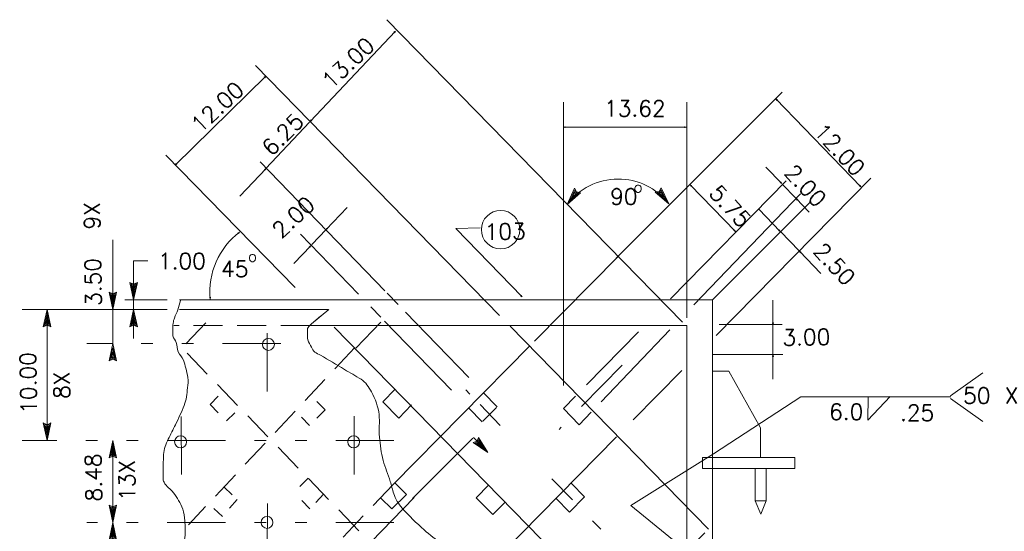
# Model space of a CAD drawing. Header units: inches. Extents: x -2167.2 to -2076.9, y -1198.8 to -1110.4.
# Tile 6 of 6: x -2085.3 to -2076.9, y -1119 to -1114.6. Entities that reach past the tile are written whole.
import ezdxf
from ezdxf.enums import TextEntityAlignment as Align

# ---------------------------------------------------------------- set-up
doc = ezdxf.new("R2010")
doc.units = ezdxf.units.IN
doc.header["$MEASUREMENT"] = 0
for name, pattern in [('DIVIDE', [1.25, 0.5, -0.25, 0, -0.25, 0, -0.25]), ('DOT', [0.25, 0, -0.25]), ('HIDDEN', [0.375, 0.25, -0.125])]:
    doc.linetypes.add(name, pattern=pattern)
for name, color, linetype, lineweight in [('1', 7, 'Continuous', 0), ('2', 7, 'Continuous', 0), ('46', 7, 'Continuous', 0)]:
    doc.layers.add(name, color=color, linetype=linetype, lineweight=lineweight)
doc.styles.add('TXT', font='txt.shx')

# ---------------------------------------------------------------- blocks, each defined once
blk = doc.blocks.new('LT')
at = {"layer": '1', "color": 7, "linetype": 'Continuous', "lineweight": 0}
for p, q in [((0, 0), (-0.0015, 0.000323)), ((-0.001354, 0), (-0.0015, 0.000323)), ((0, 0), (-0.0015, -0.000323)), ((-0.0015, -0.000323), (-0.001354, 0)), ((-0.000385, 0), (-0.001365, 0.000208)), ((-0.001271, 0), (-0.001365, 0.000208)), ((-0.000385, 0), (-0.001365, -0.000208)), ((-0.001365, -0.000208), (-0.001271, 0)), ((-0.0007599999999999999, 0), (-0.001229, 9.4e-05)), ((-0.001188, 0), (-0.001229, 9.4e-05)), ((-0.0007599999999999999, 0), (-0.001229, -0.000104)), ((-0.001229, -0.000104), (-0.001188, 0))]:
    blk.add_line(p, q, dxfattribs=at)

msp = doc.modelspace()

# ---------------------------------------------------------------- linework, layer by layer
at = {"layer": '1', "color": 7, "linetype": 'Continuous', "lineweight": 0}
for p, q in [((-2082.835480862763, -1115.465286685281), (-2082.102876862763, -1114.689942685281)), ((-2083.996314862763, -1115.840317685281), (-2083.217939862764, -1115.075901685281)), ((-2080.205105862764, -1116.640390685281), (-2078.776345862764, -1115.211640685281)), ((-2078.098532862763, -1116.026036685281), (-2078.830272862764, -1115.270609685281)), ((-2083.216668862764, -1115.868713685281), (-2082.841657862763, -1115.471828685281)), ((-2080.658720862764, -1115.514317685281), (-2079.602220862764, -1115.514317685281)), ((-2082.964064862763, -1116.892901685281), (-2084.077366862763, -1115.755067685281)), ((-2082.192845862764, -1116.920536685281), (-2083.266355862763, -1115.812276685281)), ((-2083.440803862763, -1116.105932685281), (-2083.216053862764, -1115.868057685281)), ((-2078.780418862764, -1115.999047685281), (-2078.916741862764, -1115.858307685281)), ((-2079.737376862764, -1116.990422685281), (-2078.742730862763, -1115.974015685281)), ((-2078.013053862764, -1115.952672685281), (-2079.343116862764, -1117.303484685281)), ((-2079.179178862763, -1116.410963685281), (-2079.568366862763, -1116.009172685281)), ((-2078.658980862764, -1116.124422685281), (-2078.776803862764, -1116.002786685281)), ((-2079.535657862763, -1117.041828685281), (-2078.619741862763, -1116.085682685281)), ((-2079.375220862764, -1116.997880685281), (-2078.532980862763, -1116.155640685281)), ((-2078.542814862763, -1116.244338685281), (-2078.655178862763, -1116.128338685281)), ((-2082.699626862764, -1116.394234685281), (-2082.519241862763, -1116.203328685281)), ((-2078.792772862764, -1116.409859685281), (-2078.977511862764, -1116.219140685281)), ((-2082.821230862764, -1116.522942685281), (-2082.697720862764, -1116.392234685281)), ((-2081.582699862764, -1116.383942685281), (-2081.374199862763, -1116.380297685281)), ((-2081.013616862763, -1116.972599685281), (-2081.582699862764, -1116.383942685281)), ((-2078.630136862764, -1116.577755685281), (-2078.790751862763, -1116.411942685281)), ((-2084.533730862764, -1117.081213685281), (-2084.533730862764, -1116.480942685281)), ((-2082.420834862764, -1116.948661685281), (-2082.919043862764, -1116.434328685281)), ((-2082.975574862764, -1116.686286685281), (-2082.831136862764, -1116.533422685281)), ((-2078.442928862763, -1116.771026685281), (-2078.628136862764, -1116.579817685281)), ((-2084.355126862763, -1116.662078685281), (-2084.231241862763, -1116.662078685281)), ((-2084.355126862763, -1116.997880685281), (-2084.355126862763, -1116.662078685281)), ((-2080.905751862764, -1117.352047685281), (-2080.182636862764, -1116.620390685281)), ((-2084.355126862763, -1117.081213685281), (-2084.355126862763, -1116.997880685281)), ((-2082.079314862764, -1117.037734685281), (-2082.173657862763, -1116.940338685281)), ((-2084.355126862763, -1117.329401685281), (-2084.355126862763, -1117.081213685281)), ((-2082.228543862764, -1117.147182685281), (-2082.314647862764, -1117.058286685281)), ((-2081.621886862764, -1117.773474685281), (-2082.196751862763, -1117.179994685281)), ((-2081.470397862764, -1117.666359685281), (-2082.015116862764, -1117.104015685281)), ((-2080.333678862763, -1117.874880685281), (-2079.741407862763, -1117.256599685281)), ((-2079.318345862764, -1117.210453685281), (-2078.777428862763, -1117.210453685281)), ((-2080.458157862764, -1117.726974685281), (-2080.012855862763, -1117.271922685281)), ((-2079.375126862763, -1117.468161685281), (-2078.771949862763, -1117.467974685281)), ((-2079.639689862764, -1117.604692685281), (-2080.057011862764, -1118.028526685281)), ((-2077.328241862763, -1117.822401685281), (-2077.048918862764, -1117.624130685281)), ((-2079.368011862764, -1118.320744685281), (-2078.616251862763, -1117.832088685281)), ((-2078.616251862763, -1117.832088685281), (-2077.324261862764, -1117.832088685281)), ((-2077.328241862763, -1117.844974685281), (-2077.048918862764, -1118.043255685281))]:
    msp.add_line(p, q, dxfattribs=at)
msp.add_lwpolyline([(-2078.037150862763, -1117.829807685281), (-2078.040702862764, -1118.033380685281), (-2077.847733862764, -1117.827630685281)], dxfattribs=at)
at = {"layer": '1', "color": 7, "linetype": 'Continuous', "lineweight": 0, "extrusion": (0, 0, -1)}
msp.add_arc((2080.187015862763, -1116.511688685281), 0.552221, 37.253117, 142.0519870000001, dxfattribs=at)
at = {"layer": '1', "color": 7, "linetype": 'Continuous', "lineweight": 0}
msp.add_arc((-2083.062652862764, -1116.926284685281), 0.636415, 126.759664, 185.826894, dxfattribs=at)
at = {"layer": '2', "linetype": 'Continuous', "lineweight": 0}
for p, q in [((-2085.099444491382, -1117.081213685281), (-2085.099444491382, -1118.206213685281)), ((-2082.823772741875, -1117.20321391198), (-2082.676280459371, -1117.079903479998)), ((-2079.368025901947, -1118.320753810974), (-2080.07845486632, -1118.764995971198)), ((-2080.07845486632, -1118.764995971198), (-2079.596751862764, -1119.157908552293))]:
    msp.add_line(p, q, dxfattribs=at)
at = {"layer": '2', "linetype": 'DOT', "lineweight": 0}
msp.add_line((-2082.823772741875, -1117.20321391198), (-2082.679898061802, -1117.079903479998), dxfattribs=at)
at = {"layer": '2', "linetype": 'HIDDEN', "lineweight": 0}
msp.add_line((-2082.839407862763, -1117.219411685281), (-2084.0093127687, -1117.219411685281), dxfattribs=at)
at = {"layer": '46', "color": 7, "linetype": 'Continuous', "lineweight": 0}
for p, q in [((-2079.634407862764, -1117.189703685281), (-2082.177730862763, -1114.590338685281)), ((-2081.207147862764, -1117.131338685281), (-2083.307136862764, -1114.985088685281)), ((-2080.657866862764, -1117.735244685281), (-2080.657866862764, -1115.299432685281)), ((-2079.596751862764, -1117.151234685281), (-2079.596751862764, -1115.299432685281)), ((-2084.065272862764, -1116.997880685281), (-2084.431366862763, -1116.997880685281)), ((-2079.375220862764, -1116.997880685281), (-2083.959147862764, -1116.997880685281)), ((-2079.375220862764, -1116.997880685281), (-2079.375220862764, -1121.576880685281)), ((-2078.855355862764, -1117.211786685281), (-2078.855355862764, -1117.000765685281)), ((-2084.065272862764, -1117.081213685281), (-2085.314013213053, -1117.081213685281)), ((-2084.533730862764, -1117.377067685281), (-2084.533730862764, -1117.081213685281)), ((-2082.677847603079, -1117.081213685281), (-2083.959147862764, -1117.081213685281)), ((-2082.839407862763, -1117.219411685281), (-2079.596751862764, -1117.219411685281)), ((-2079.507491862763, -1120.425640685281), (-2082.630918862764, -1117.233380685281)), ((-2082.444689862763, -1117.412713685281), (-2082.228355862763, -1117.188526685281)), ((-2079.408876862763, -1118.969234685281), (-2081.116251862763, -1117.224234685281)), ((-2079.596751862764, -1117.219411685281), (-2079.596751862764, -1119.252838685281)), ((-2078.855355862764, -1117.468682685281), (-2078.855355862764, -1117.211786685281)), ((-2082.122814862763, -1118.583474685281), (-2080.945470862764, -1117.392224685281)), ((-2078.855355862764, -1117.679703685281), (-2078.855355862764, -1117.468682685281)), ((-2079.235574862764, -1117.611932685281), (-2079.374095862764, -1117.611932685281)), ((-2079.235574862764, -1117.611932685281), (-2078.962230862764, -1118.096807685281)), ((-2082.104730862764, -1117.764786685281), (-2082.210980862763, -1117.874890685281)), ((-2081.228564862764, -1117.916026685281), (-2081.347178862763, -1117.793567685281)), ((-2080.657866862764, -1117.931047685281), (-2080.554543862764, -1117.825463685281)), ((-2082.074959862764, -1118.015786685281), (-2082.210980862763, -1117.874890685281)), ((-2081.963897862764, -1117.900692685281), (-2082.074959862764, -1118.015786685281)), ((-2081.357720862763, -1118.046192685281), (-2081.472084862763, -1117.928119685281)), ((-2081.351741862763, -1118.040390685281), (-2081.234553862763, -1117.921817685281)), ((-2080.521230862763, -1118.070682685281), (-2080.657866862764, -1117.931047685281)), ((-2080.521230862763, -1118.070682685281), (-2080.418397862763, -1117.963328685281)), ((-2078.962230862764, -1118.353317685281), (-2078.962230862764, -1118.096807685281)), ((-2081.437147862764, -1118.185567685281), (-2081.955386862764, -1118.706567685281)), ((-2080.200657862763, -1118.174411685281), (-2081.470720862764, -1119.464297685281)), ((-2081.430918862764, -1118.181828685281), (-2081.306668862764, -1118.310682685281)), ((-2084.533730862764, -1118.912880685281), (-2084.533730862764, -1118.206213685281)), ((-2079.461741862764, -1118.353130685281), (-2078.666814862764, -1118.353130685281)), ((-2079.461741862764, -1118.448172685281), (-2079.461741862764, -1118.353130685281)), ((-2078.666814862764, -1118.448172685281), (-2078.666814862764, -1118.353130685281)), ((-2079.461741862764, -1118.448172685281), (-2078.666814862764, -1118.448172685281)), ((-2079.009928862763, -1118.724140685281), (-2079.009928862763, -1118.448172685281)), ((-2078.915001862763, -1118.724140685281), (-2078.915001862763, -1118.448172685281)), ((-2082.008084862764, -1118.669432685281), (-2082.110074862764, -1118.568484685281)), ((-2081.409699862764, -1118.698276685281), (-2081.298543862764, -1118.586797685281)), ((-2080.476657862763, -1118.692265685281), (-2080.589449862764, -1118.575828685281)), ((-2081.941605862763, -1118.695463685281), (-2083.734525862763, -1120.541175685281)), ((-2082.134720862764, -1118.794453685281), (-2082.228720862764, -1118.701411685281)), ((-2082.008084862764, -1118.669432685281), (-2082.134720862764, -1118.794453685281)), ((-2081.409699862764, -1118.698276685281), (-2081.264907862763, -1118.842651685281)), ((-2080.605324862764, -1118.822942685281), (-2080.722980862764, -1118.701474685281)), ((-2080.476657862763, -1118.692265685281), (-2080.605324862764, -1118.822942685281)), ((-2081.264907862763, -1118.842651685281), (-2081.158564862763, -1118.735994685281)), ((-2079.009928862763, -1118.724140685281), (-2078.915001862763, -1118.724140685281)), ((-2079.009928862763, -1118.724140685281), (-2078.959886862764, -1118.840505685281)), ((-2078.959886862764, -1118.840505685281), (-2078.915001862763, -1118.724140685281)), ((-2084.533730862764, -1119.503963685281), (-2084.533730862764, -1118.912880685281))]:
    msp.add_line(p, q, dxfattribs=at)
at = {"layer": '46', "color": 7, "linetype": 'HIDDEN', "lineweight": 0}
for p, q in [((-2083.733220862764, -1117.194359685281), (-2083.947991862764, -1117.422880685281)), ((-2079.807991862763, -1121.675692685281), (-2083.937709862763, -1117.412297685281)), ((-2082.452418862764, -1117.408703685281), (-2083.882386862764, -1118.930286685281)), ((-2081.200626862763, -1118.076619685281), (-2081.497199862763, -1117.770442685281)), ((-2082.122814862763, -1118.583474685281), (-2083.398032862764, -1119.924994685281)), ((-2081.733834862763, -1121.304078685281), (-2079.408876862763, -1118.969234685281))]:
    msp.add_line(p, q, dxfattribs=at)
at = {"layer": '46', "color": 7, "linetype": 'DIVIDE', "lineweight": 0}
for p, q in [((-2083.204991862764, -1117.784192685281), (-2083.206126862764, -1117.268317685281)), ((-2083.090053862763, -1117.372880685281), (-2084.757272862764, -1117.372880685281)), ((-2080.151189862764, -1117.558797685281), (-2080.695084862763, -1118.111192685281)), ((-2083.944418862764, -1118.499119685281), (-2083.945199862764, -1117.772557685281)), ((-2082.457949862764, -1118.497526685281), (-2082.458730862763, -1117.770963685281)), ((-2082.115564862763, -1118.206213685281), (-2085.314013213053, -1118.206213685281)), ((-2079.571626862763, -1119.758338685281), (-2080.756720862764, -1118.534890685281)), ((-2083.205470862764, -1119.247422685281), (-2083.204032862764, -1118.684932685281)), ((-2082.115564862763, -1118.912880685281), (-2084.757272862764, -1118.912880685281))]:
    msp.add_line(p, q, dxfattribs=at)
at = {"layer": '46', "color": 7, "linetype": 'DOT', "lineweight": 0}
for p, q in [((-2083.697064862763, -1117.896807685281), (-2083.580136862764, -1117.779869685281)), ((-2082.707657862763, -1117.942890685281), (-2082.830584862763, -1117.819963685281)), ((-2083.697064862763, -1117.896807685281), (-2083.557689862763, -1118.040286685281)), ((-2083.555636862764, -1118.038234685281), (-2083.441095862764, -1117.923692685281)), ((-2082.707657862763, -1117.942890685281), (-2082.843928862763, -1118.079151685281)), ((-2082.841501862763, -1118.076651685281), (-2082.958439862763, -1117.959724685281)), ((-2082.854272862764, -1118.530807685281), (-2082.973001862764, -1118.652432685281)), ((-2083.578730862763, -1118.603672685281), (-2083.462897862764, -1118.714578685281)), ((-2082.837793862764, -1118.793922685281), (-2082.973001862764, -1118.652432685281)), ((-2082.719834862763, -1118.665338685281), (-2082.837793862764, -1118.793922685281)), ((-2083.591293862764, -1118.859755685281), (-2083.709439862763, -1118.749422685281)), ((-2083.462897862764, -1118.714578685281), (-2083.591293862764, -1118.859755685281))]:
    msp.add_line(p, q, dxfattribs=at)
at = {"layer": '46', "color": 7, "linetype": 'Continuous', "lineweight": 0}
for centre, radius in [((-2081.198462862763, -1116.394614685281), 0.165073), ((-2083.195664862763, -1117.381060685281), 0.051323), ((-2083.950640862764, -1118.218193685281), 0.051323), ((-2082.462148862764, -1118.218193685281), 0.051323), ((-2083.207406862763, -1118.910422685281), 0.051323)]:
    msp.add_circle(centre, radius, dxfattribs=at)
for points, knots in [([(-2083.951345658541, -1117.00408891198), (-2083.958756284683, -1117.030474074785), (-2083.966164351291, -1117.056859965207), (-2083.973574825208, -1117.08324516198), (-2083.980564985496, -1117.10813382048), (-2083.995103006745, -1117.130126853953), (-2084.003814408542, -1117.154661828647), (-2084.008856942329, -1117.168863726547), (-2084.013360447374, -1117.183227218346), (-2084.014866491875, -1117.198172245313), (-2084.017115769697, -1117.220492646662), (-2084.017120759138, -1117.242828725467), (-2084.017626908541, -1117.265161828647), (-2084.017953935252, -1117.27959140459), (-2084.018309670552, -1117.294049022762), (-2084.016866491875, -1117.308474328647), (-2084.014813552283, -1117.32899450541), (-2083.994826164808, -1117.344031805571), (-2083.988366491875, -1117.363109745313), (-2083.979543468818, -1117.389167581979), (-2083.981631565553, -1117.419727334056), (-2083.971189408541, -1117.445505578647), (-2083.960885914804, -1117.470941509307), (-2083.935776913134, -1117.489457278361), (-2083.926678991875, -1117.51562016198), (-2083.91862124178, -1117.53879182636), (-2083.911847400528, -1117.562260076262), (-2083.905772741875, -1117.586140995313), (-2083.899140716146, -1117.612213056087), (-2083.892417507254, -1117.638138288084), (-2083.888658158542, -1117.664599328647), (-2083.884414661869, -1117.69446815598), (-2083.887693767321, -1117.725136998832), (-2083.891012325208, -1117.75521391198), (-2083.896610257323, -1117.805949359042), (-2083.900517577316, -1117.857371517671), (-2083.919876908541, -1117.90537016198), (-2083.943063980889, -1117.962859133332), (-2083.969323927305, -1118.016981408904), (-2083.995668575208, -1118.07208891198), (-2084.015426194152, -1118.113417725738), (-2084.036846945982, -1118.153575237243), (-2084.056491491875, -1118.195234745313), (-2084.076080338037, -1118.236776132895), (-2084.095666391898, -1118.280280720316), (-2084.097491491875, -1118.325911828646), (-2084.098699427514, -1118.356112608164), (-2084.099187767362, -1118.386318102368), (-2084.099845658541, -1118.41652641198), (-2084.100646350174, -1118.453291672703), (-2084.101328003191, -1118.490061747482), (-2084.101856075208, -1118.526828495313), (-2084.102048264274, -1118.540209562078), (-2084.099685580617, -1118.553472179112), (-2084.093303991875, -1118.56605766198), (-2084.074234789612, -1118.603665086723), (-2084.035896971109, -1118.622273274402), (-2084.013043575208, -1118.655234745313), (-2083.982160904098, -1118.699776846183), (-2083.94951603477, -1118.743000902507), (-2083.931887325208, -1118.79558891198), (-2083.920625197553, -1118.829184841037), (-2083.916889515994, -1118.863207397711), (-2083.914366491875, -1118.897672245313), (-2083.911392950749, -1118.938291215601), (-2083.909063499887, -1118.979202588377), (-2083.912231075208, -1119.019724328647), (-2083.916498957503, -1119.074321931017), (-2083.926829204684, -1119.128275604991), (-2083.940887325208, -1119.18168266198), (-2083.951640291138, -1119.222533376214), (-2083.972638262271, -1119.259544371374), (-2083.982095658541, -1119.300547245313), (-2083.988714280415, -1119.329242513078), (-2083.994400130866, -1119.358148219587), (-2083.996324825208, -1119.38743266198), (-2083.998397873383, -1119.418974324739), (-2084.000470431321, -1119.450516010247), (-2084.002543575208, -1119.48205766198)], [0, 0, 0, 0, 0.0313721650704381, 0.0313721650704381, 0.0313721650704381, 0.0609649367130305, 0.0609649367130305, 0.0609649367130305, 0.07809450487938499, 0.07809450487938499, 0.07809450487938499, 0.1036775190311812, 0.1036775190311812, 0.1036775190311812, 0.1202068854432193, 0.1202068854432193, 0.1202068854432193, 0.1437201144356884, 0.1437201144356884, 0.1437201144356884, 0.1758359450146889, 0.1758359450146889, 0.1758359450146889, 0.2075253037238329, 0.2075253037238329, 0.2075253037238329, 0.2355915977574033, 0.2355915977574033, 0.2355915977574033, 0.2662330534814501, 0.2662330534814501, 0.2662330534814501, 0.3008206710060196, 0.3008206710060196, 0.3008206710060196, 0.3591650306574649, 0.3591650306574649, 0.3591650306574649, 0.4290452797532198, 0.4290452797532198, 0.4290452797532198, 0.4814531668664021, 0.4814531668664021, 0.4814531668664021, 0.5337124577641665, 0.5337124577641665, 0.5337124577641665, 0.568300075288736, 0.568300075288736, 0.568300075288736, 0.6103952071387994, 0.6103952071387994, 0.6103952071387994, 0.625715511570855, 0.625715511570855, 0.625715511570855, 0.6714950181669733, 0.6714950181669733, 0.6714950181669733, 0.7333586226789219, 0.7333586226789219, 0.7333586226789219, 0.7728802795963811, 0.7728802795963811, 0.7728802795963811, 0.81945901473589, 0.81945901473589, 0.81945901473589, 0.8822176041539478, 0.8822176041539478, 0.8822176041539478, 0.9302212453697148, 0.9302212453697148, 0.9302212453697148, 0.9638158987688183, 0.9638158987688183, 0.9638158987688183, 1, 1, 1, 1]), ([(-2082.823772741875, -1117.20321391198), (-2082.83408009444, -1117.213892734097), (-2082.844396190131, -1117.224392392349), (-2082.854689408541, -1117.235255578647), (-2082.864743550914, -1117.245866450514), (-2082.857571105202, -1117.264146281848), (-2082.857866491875, -1117.278630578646), (-2082.858294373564, -1117.299611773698), (-2082.861854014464, -1117.320733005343), (-2082.856772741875, -1117.34162016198), (-2082.851091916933, -1117.364971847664), (-2082.836267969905, -1117.383555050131), (-2082.824199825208, -1117.404068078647), (-2082.815405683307, -1117.419016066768), (-2082.810184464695, -1117.436856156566), (-2082.795908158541, -1117.446890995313), (-2082.78069946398, -1117.457581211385), (-2082.763894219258, -1117.464337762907), (-2082.748210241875, -1117.47362016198), (-2082.679285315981, -1117.514412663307), (-2082.610376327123, -1117.555246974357), (-2082.541449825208, -1117.596036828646), (-2082.493820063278, -1117.624223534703), (-2082.44595263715, -1117.651891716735), (-2082.398303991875, -1117.680172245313), (-2082.358080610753, -1117.704045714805), (-2082.333068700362, -1117.745958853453), (-2082.309835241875, -1117.788890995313), (-2082.275573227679, -1117.852202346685), (-2082.251023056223, -1117.915982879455), (-2082.243449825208, -1117.984640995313), (-2082.236380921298, -1118.048726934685), (-2082.2467642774, -1118.113658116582), (-2082.240085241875, -1118.177547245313), (-2082.233068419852, -1118.244667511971), (-2082.227557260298, -1118.312210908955), (-2082.209043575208, -1118.377849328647), (-2082.191644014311, -1118.439537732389), (-2082.166017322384, -1118.497542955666), (-2082.146866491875, -1118.557911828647), (-2082.135826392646, -1118.592713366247), (-2082.129203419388, -1118.628829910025), (-2082.117481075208, -1118.663724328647), (-2082.102051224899, -1118.709655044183), (-2082.076900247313, -1118.751743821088), (-2082.044460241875, -1118.788474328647), (-2081.985118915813, -1118.855664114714), (-2081.921909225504, -1118.915195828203), (-2081.856262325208, -1118.97421391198), (-2081.807082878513, -1119.018427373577), (-2081.752961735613, -1119.056075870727), (-2081.704501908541, -1119.10152641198), (-2081.681191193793, -1119.123389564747), (-2081.660945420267, -1119.147940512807), (-2081.644189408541, -1119.175297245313), (-2081.631805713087, -1119.195515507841), (-2081.621672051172, -1119.216354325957), (-2081.611616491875, -1119.237734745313), (-2081.597732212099, -1119.267255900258), (-2081.584538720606, -1119.296696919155), (-2081.574626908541, -1119.327661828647), (-2081.564919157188, -1119.357989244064), (-2081.569288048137, -1119.39123265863), (-2081.561178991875, -1119.421943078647), (-2081.551319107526, -1119.459284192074), (-2081.540018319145, -1119.496122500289), (-2081.523845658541, -1119.53155766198), (-2081.520156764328, -1119.539640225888), (-2081.516229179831, -1119.547434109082), (-2081.511626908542, -1119.554974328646), (-2081.49868499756, -1119.576177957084), (-2081.485286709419, -1119.596909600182), (-2081.471189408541, -1119.61727641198), (-2081.451908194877, -1119.645132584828), (-2081.430620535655, -1119.671641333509), (-2081.410741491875, -1119.698922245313), (-2081.404530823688, -1119.707445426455), (-2081.401960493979, -1119.717967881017), (-2081.394522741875, -1119.726203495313), (-2081.390815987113, -1119.730307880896), (-2081.383472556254, -1119.722184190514), (-2081.378814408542, -1119.724349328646), (-2081.33826721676, -1119.743195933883), (-2081.302187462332, -1119.776832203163), (-2081.259553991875, -1119.79315141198), (-2081.228320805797, -1119.805106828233), (-2081.196853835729, -1119.816681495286), (-2081.164512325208, -1119.82693266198), (-2081.121358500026, -1119.8406109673), (-2081.078754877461, -1119.860781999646), (-2081.034074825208, -1119.860099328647), (-2080.98828343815, -1119.859399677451), (-2080.942399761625, -1119.852692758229), (-2080.896522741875, -1119.849818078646), (-2080.861162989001, -1119.847602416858), (-2080.825721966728, -1119.846879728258), (-2080.790366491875, -1119.84402641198), (-2080.759262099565, -1119.841516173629), (-2080.729918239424, -1119.82965052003), (-2080.700293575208, -1119.818828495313), (-2080.669035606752, -1119.807409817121), (-2080.638973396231, -1119.794843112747), (-2080.610501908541, -1119.777880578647), (-2080.579615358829, -1119.759479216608), (-2080.554733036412, -1119.732796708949), (-2080.525053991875, -1119.713380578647), (-2080.494313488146, -1119.693270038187), (-2080.458230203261, -1119.681827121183), (-2080.427595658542, -1119.660484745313), (-2080.387583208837, -1119.632609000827), (-2080.352649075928, -1119.598907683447), (-2080.323095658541, -1119.560203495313), (-2080.301707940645, -1119.532193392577), (-2080.286319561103, -1119.500786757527), (-2080.265595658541, -1119.472568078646), (-2080.24297145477, -1119.441761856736), (-2080.221069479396, -1119.410722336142), (-2080.192356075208, -1119.38465141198), (-2080.16743006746, -1119.362019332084), (-2080.139724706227, -1119.344066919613), (-2080.110699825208, -1119.32808891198), (-2080.080870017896, -1119.311667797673), (-2080.050745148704, -1119.295873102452), (-2080.021043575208, -1119.279265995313), (-2079.989527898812, -1119.261644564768), (-2079.958034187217, -1119.243983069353), (-2079.926501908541, -1119.226390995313)], [0, 0, 0, 0, 0.009259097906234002, 0.009259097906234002, 0.009259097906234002, 0.0183031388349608, 0.0183031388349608, 0.0183031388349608, 0.0314038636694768, 0.0314038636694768, 0.0314038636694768, 0.04605037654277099, 0.04605037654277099, 0.04605037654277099, 0.0567233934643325, 0.0567233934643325, 0.0567233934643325, 0.068093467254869, 0.068093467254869, 0.068093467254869, 0.11806047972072, 0.11806047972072, 0.11806047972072, 0.1525888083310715, 0.1525888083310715, 0.1525888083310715, 0.1817364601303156, 0.1817364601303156, 0.1817364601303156, 0.2247200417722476, 0.2247200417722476, 0.2247200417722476, 0.2648412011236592, 0.2648412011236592, 0.2648412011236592, 0.306991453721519, 0.306991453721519, 0.306991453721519, 0.3466051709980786, 0.3466051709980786, 0.3466051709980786, 0.3694417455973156, 0.3694417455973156, 0.3694417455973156, 0.3995010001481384, 0.3995010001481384, 0.3995010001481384, 0.454487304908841, 0.454487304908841, 0.454487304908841, 0.49568035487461, 0.49568035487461, 0.49568035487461, 0.5154955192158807, 0.5154955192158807, 0.5154955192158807, 0.5301401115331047, 0.5301401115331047, 0.5301401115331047, 0.5503607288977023, 0.5503607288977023, 0.5503607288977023, 0.57016505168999, 0.57016505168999, 0.57016505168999, 0.5942453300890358, 0.5942453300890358, 0.5942453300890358, 0.5997379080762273, 0.5997379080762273, 0.5997379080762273, 0.6151834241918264, 0.6151834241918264, 0.6151834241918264, 0.6363086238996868, 0.6363086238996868, 0.6363086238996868, 0.6429086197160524, 0.6429086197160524, 0.6429086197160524, 0.6461978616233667, 0.6461978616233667, 0.6461978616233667, 0.6748293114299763, 0.6748293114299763, 0.6748293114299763, 0.6958046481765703, 0.6958046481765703, 0.6958046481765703, 0.7237923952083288, 0.7237923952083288, 0.7237923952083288, 0.7524762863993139, 0.7524762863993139, 0.7524762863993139, 0.7745844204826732, 0.7745844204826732, 0.7745844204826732, 0.7940343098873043, 0.7940343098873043, 0.7940343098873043, 0.8145565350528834, 0.8145565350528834, 0.8145565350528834, 0.8368195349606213, 0.8368195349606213, 0.8368195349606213, 0.8598787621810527, 0.8598787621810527, 0.8598787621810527, 0.8899969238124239, 0.8899969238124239, 0.8899969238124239, 0.9117933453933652, 0.9117933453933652, 0.9117933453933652, 0.935588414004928, 0.935588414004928, 0.935588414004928, 0.9562448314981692, 0.9562448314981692, 0.9562448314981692, 0.977474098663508, 0.977474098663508, 0.977474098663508, 1, 1, 1, 1])]:
    msp.add_open_spline(points, degree=3, knots=knots, dxfattribs=at)
msp.add_point((-2078.915001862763, -1118.448172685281), dxfattribs=at)

# ---------------------------------------------------------------- block references
at = {"layer": '1', "color": 7, "linetype": 'Continuous', "lineweight": 0, "zscale": 100}
for p, xscale, yscale, rotation in [((-2080.626563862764, -1116.177406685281), 100.000001, 100.000001, 232.746884), ((-2079.751553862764, -1116.172094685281), 100.000001, 100.000001, 307.948012), ((-2081.306668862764, -1118.310677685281), 100, 100, 313.95786)]:
    msp.add_blockref('LT', p, dxfattribs=dict(at, xscale=xscale, yscale=yscale, rotation=rotation))
at = {"layer": '1', "color": 7, "linetype": 'Continuous', "lineweight": 0}
for p, xscale, yscale, rotation in [((-2079.568366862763, -1116.009167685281), 9.999999, 9.999999, 134.087567), ((-2079.179178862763, -1116.410958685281), 9.999999, 9.999999, 314.087567), ((-2078.855355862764, -1117.211781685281), 10, 10, 270), ((-2078.855355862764, -1117.468677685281), 10, 10, 90)]:
    msp.add_blockref('LT', p, dxfattribs=dict(at, xscale=xscale, yscale=yscale, rotation=rotation))
at = {"layer": '2', "color": 7, "linetype": 'Continuous', "lineweight": 0}
for p, xscale, yscale, rotation in [((-2082.102876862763, -1114.689937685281), 10, 10, 46.62363199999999), ((-2083.217938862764, -1115.075896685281), 10, 10, 44.481613), ((-2078.830272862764, -1115.270604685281), 9.999999, 9.999999, 134.087567), ((-2082.835480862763, -1115.465281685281), 10, 10, 226.623632), ((-2080.658720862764, -1115.514312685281), 10, 10, 180), ((-2083.996313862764, -1115.840312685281), 10, 10, 224.481613), ((-2083.216053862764, -1115.868052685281), 10, 10, 46.62363199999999), ((-2078.780418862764, -1115.999042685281), 9.999999, 9.999999, 314.087567), ((-2078.098532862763, -1116.026031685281), 9.999999, 9.999999, 314.087567), ((-2078.655178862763, -1116.128333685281), 9.999999, 9.999999, 134.087567), ((-2083.443522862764, -1116.416417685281), 10, 10, 36.759654), ((-2082.699626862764, -1116.394229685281), 10, 10, 226.623632), ((-2078.792772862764, -1116.409854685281), 9.999999, 9.999999, 314.087567), ((-2082.831136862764, -1116.533417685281), 10, 10, 46.62363199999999), ((-2078.628136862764, -1116.579812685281), 9.999999, 9.999999, 134.087567), ((-2083.695782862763, -1116.990885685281), 9.999998, 9.999998, 275.82689), ((-2081.013616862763, -1116.972594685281), 9.999999, 9.999999, 314.031433)]:
    msp.add_blockref('LT', p, dxfattribs=dict(at, xscale=xscale, yscale=yscale, rotation=rotation))
at = {"layer": '2', "color": 7, "linetype": 'Continuous', "lineweight": 0, "xscale": 10, "yscale": 10}
msp.add_blockref('LT', (-2079.602220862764, -1115.514312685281), dxfattribs=at)
at = {"layer": '2', "color": 7, "linetype": 'Continuous', "lineweight": 0, "xscale": 100, "yscale": 100, "zscale": 100}
for p, rotation in [((-2084.355126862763, -1116.997875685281), 270), ((-2084.533730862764, -1117.081208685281), 270), ((-2085.099443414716, -1117.08120868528), 90), ((-2084.355126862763, -1117.081208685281), 90), ((-2084.533730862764, -1117.372875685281), 90), ((-2085.099444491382, -1118.206213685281), 270), ((-2084.533730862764, -1118.206208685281), 90), ((-2084.533730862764, -1118.912875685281), 270), ((-2084.533730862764, -1118.912875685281), 90)]:
    msp.add_blockref('LT', p, dxfattribs=dict(at, rotation=rotation))

# ---------------------------------------------------------------- texts
at = {"layer": '1', "color": 7, "linetype": 'Continuous', "lineweight": 0, "style": 'TXT'}
for s, height, p in [('o', 0.09625, (-2080.055314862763, -1115.978917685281)), ('1.00', 0.1375, (-2084.145470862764, -1116.595333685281)), ('45', 0.1375, (-2083.603001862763, -1116.663729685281)), ('o', 0.09625, (-2083.371751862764, -1116.575208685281))]:
    msp.add_text(s, height=height, dxfattribs=at).set_placement(p, align=Align.TOP_LEFT)
at = {"layer": '46', "color": 7, "linetype": 'Continuous', "lineweight": 0, "style": 'TXT'}
for s, rotation, p in [('13.00 ', 43.5, (-2082.702336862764, -1115.144245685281)), ('12.00 ', 43.00000000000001, (-2083.828034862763, -1115.521459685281)), ('6.25', 45.5, (-2083.216474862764, -1115.722614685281)), ('12.00', 313, (-2078.463773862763, -1115.512633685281)), ('2.00', 313, (-2078.715918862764, -1115.865862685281)), ('5.75', 313, (-2079.364335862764, -1116.042019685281)), ('2.00', 43.00000000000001, (-2083.131565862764, -1116.427480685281)), ('3.50  9X', 91, (-2084.699001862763, -1117.050971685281)), ('103', 1, (-2081.335815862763, -1116.413458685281)), ('2.50', 313, (-2078.466512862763, -1116.539779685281)), ('3.00', 1, (-2078.774368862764, -1117.322521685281)), ('10.00', 91, (-2085.25596230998, -1117.977418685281)), (' 8X', 91, (-2084.96851430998, -1117.972398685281)), ('8.48 ', 91, (-2084.695761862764, -1118.731491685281)), ('13X', 91, (-2084.408313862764, -1118.726471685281))]:
    msp.add_text(s, height=0.1375, rotation=rotation, dxfattribs=at).set_placement(p, align=Align.MIDDLE_LEFT)
for s, p in [('13.62', (-2080.308918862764, -1115.284458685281)), ('90', (-2080.255918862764, -1116.041969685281)), ('6.0', (-2078.372376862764, -1117.891166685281)), ('.25', (-2077.762647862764, -1117.900344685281))]:
    msp.add_text(s, height=0.1375, dxfattribs=at).set_placement(p, align=Align.TOP_LEFT)
msp.add_text('50 X', height=0.1375, rotation=0.03, dxfattribs=at).set_placement((-2077.220375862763, -1117.752604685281), align=Align.TOP_LEFT)

doc.saveas('drawing.dxf')
